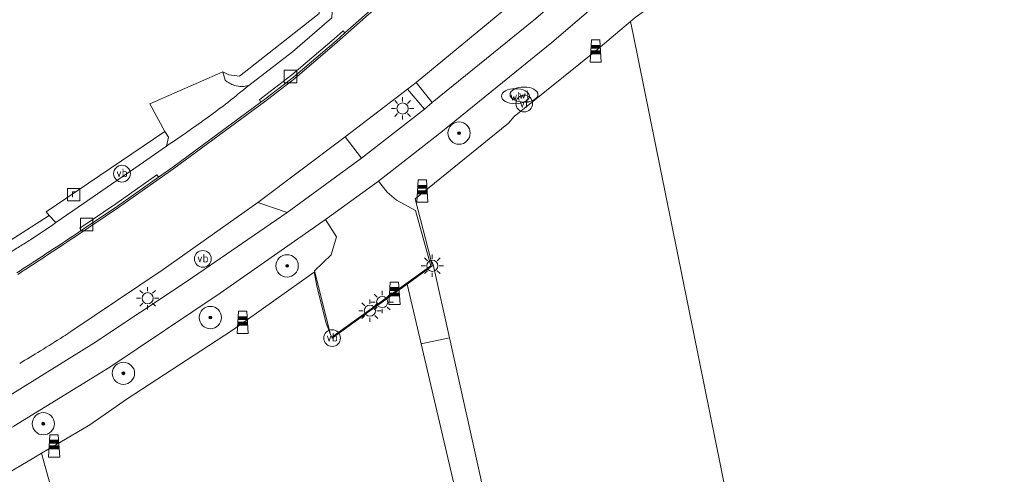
# Model space of a CAD drawing. Header units: metres. Extents: x 125158 to 132124, y 450612 to 454469.
# Tile 25 of 173: x 125566 to 125654, y 451334 to 451375. Entities that reach past the tile are written whole.
import ezdxf
from ezdxf.enums import TextEntityAlignment as Align

# ---------------------------------------------------------------- set-up
doc = ezdxf.new("R2010")
doc.units = ezdxf.units.M
doc.layers.get('0').update_dxf_attribs({"color": 8})
for name, color, linetype, lineweight in [('B-XX-BV-GELEIDECONSTRUCTIE-GV', 8, 'Continuous', 18), ('B-XX-GR-BOOM-S', 8, 'Continuous', 25), ('B-XX-IE-MEUBILAIR_WEGMEUBILAIR-S', 8, 'Continuous', 25), ('B-XX-KL-BRANDSTOF_LOCATIEPAAL-S', 8, 'Continuous', 25), ('B-XX-KL-ET_LS_OV_LICHTMAST-S', 8, 'Continuous', 25), ('B-XX-KL-WATER_PUT-S', 8, 'Continuous', 25), ('B-XX-OG-TERREIN_CULTUURSCHEIDING-GV', 8, 'Continuous', 18), ('B-XX-OG-WEG-GV', 8, 'Continuous', 18), ('B-XX-RI-GWA_KOLK-S', 8, 'Continuous', 25), ('B-XX-RI-GWA_RIOOLPUT-S', 8, 'Continuous', 25), ('B-XX-VH-GOOT-G', 8, 'Continuous', 18), ('B-XX-VH-VERHARDING_BEDRIJFSVLOERPLAAT-GV', 8, 'Continuous', 18), ('B-XX-VW-VERKEERSTEKEN_DRAAGCONSTRUCTIE-S', 8, 'Continuous', 25)]:
    doc.layers.add(name, color=color, linetype=linetype, lineweight=lineweight)
doc.styles.add('NLCS-ISO', font='NLCS-ISO.ttf')

# ---------------------------------------------------------------- blocks, each defined once
blk = doc.blocks.new('SRI-PUT_INSPECTIEPUT_RIOOLPUT-SO')
at = {"color": 0, "linetype": 'ByBlock', "lineweight": 18}
blk.add_lwpolyline([(-1.12, -1.12), (1.12, -1.12), (1.12, 1.12), (-1.12, 1.12)], close=True, dxfattribs=at)
at = {"color": 0, "linetype": 'ByBlock', "lineweight": 18, "style": 'NLCS-ISO'}
blk.add_text('r', height=1.5, dxfattribs=at).set_placement((0, 0.28), align=Align.MIDDLE_CENTER)
blk = doc.blocks.new('SKL-WATER_WATERLEIDINGPUT-SO')
at = {"color": 0, "linetype": 'ByBlock', "lineweight": 18}
blk.add_ellipse((0, 0), major_axis=(2.5, 0), ratio=0.54, dxfattribs=at)
at = {"color": 0, "linetype": 'ByBlock', "lineweight": 18, "style": 'NLCS-ISO'}
blk.add_text('wl', height=1.5, dxfattribs=at).set_placement((0, 0), align=Align.MIDDLE_CENTER)
blk = doc.blocks.new('SRI-KOLK-SO')
at = {"color": 0, "linetype": 'ByBlock', "lineweight": 18}
blk.add_lwpolyline([(-1.125, -1.125), (1.125, -1.125), (1.125, 1.125), (-1.125, 1.125)], close=True, dxfattribs=at)
blk = doc.blocks.new('SIE-WATER_VERKLIKKER_TRANSPORTLEIDING-SO')
at = {"color": 0, "linetype": 'ByBlock', "lineweight": 18}
blk.add_circle((0, 0), 1.5, dxfattribs=at)
at = {"color": 0, "linetype": 'ByBlock', "lineweight": 18, "style": 'NLCS-ISO'}
blk.add_text('vt', height=1.5, dxfattribs=at).set_placement((0, 0), align=Align.MIDDLE_CENTER)
blk = doc.blocks.new('SKL-ET_OV_LICHTMAST-SO')
at = {"color": 0, "linetype": 'ByBlock', "lineweight": 18}
for points in [[(0, 2), (0, 1.25)], [(-1.25, 0), (-2, 0)], [(-1.41, 1.41), (-0.88, 0.88)], [(0.88, 0.88), (1.41, 1.41)], [(2, 0), (1.25, 0)], [(-1.41, -1.41), (-0.88, -0.88)], [(0, -1.25), (0, -2)], [(0.88, -0.88), (1.41, -1.41)]]:
    blk.add_lwpolyline(points, dxfattribs=at)
blk.add_circle((0, 0), 1, dxfattribs=at)
blk = doc.blocks.new('SIE-WEG_PAAL_VERKEERSBORD-SO')
at = {"color": 0, "linetype": 'ByBlock', "lineweight": 18}
blk.add_circle((0, 0), 1.5, dxfattribs=at)
at = {"color": 0, "linetype": 'ByBlock', "lineweight": 18, "style": 'NLCS-ISO'}
blk.add_text('vb', height=1.5, dxfattribs=at).set_placement((0, 0.13), align=Align.MIDDLE_CENTER)
blk = doc.blocks.new('SIE-WEG_PAAL_GRENSPAAL-SO')
at = {"linetype": 'ByBlock', "lineweight": 18}
h = blk.add_hatch(color=0, dxfattribs=at)
h.dxf.hatch_style = 1
h.paths.add_polyline_path([(0.90625, -0.5), (0.875, 0), (-0.875, 0), (-0.90625, -0.5)])
h.paths.add_polyline_path([(-0.8125, 1), (-0.84375, 0.5), (0.84375, 0.5), (0.8125, 1)])
at = {"color": 0, "linetype": 'ByBlock', "lineweight": 18}
blk.add_lwpolyline([(-1, -2), (1, -2), (0.75, 2), (-0.75, 2)], close=True, dxfattribs=at)
for points in [[(0.875, 0), (-0.875, 0)], [(0.84375, 0.5), (-0.84375, 0.5)], [(0.8125, 1), (-0.8125, 1)], [(0.90625, -0.5), (-0.90625, -0.5)]]:
    blk.add_lwpolyline(points, dxfattribs=at)
blk = doc.blocks.new('SGR-BOOM_01-SO')
at = {"linetype": 'ByBlock', "lineweight": 18}
h = blk.add_hatch(color=0, dxfattribs=at)
h.dxf.hatch_style = 1
edge = h.paths.add_edge_path()
edge.add_arc((0, 0), 0.25, 0, 360)
at = {"color": 0, "linetype": 'ByBlock', "lineweight": 18}
for radius in [2, 0.25]:
    blk.add_circle((0, 0), radius, dxfattribs=at)

msp = doc.modelspace()

# ---------------------------------------------------------------- linework, layer by layer
at = {"layer": 'B-XX-BV-GELEIDECONSTRUCTIE-GV'}
for points in [[(125587.095, 451367.486), (125587.3, 451367.637), (125590.013, 451369.718), (125593.807, 451372.961), (125594.606, 451373.67), (125594.44, 451373.857), (125593.643, 451373.15), (125589.856, 451369.912), (125587.15, 451367.837), (125586.947, 451367.687)], [(125577.932, 451360.757), (125577.788, 451360.961), (125574.112, 451358.376), (125570.887, 451356.204), (125571.027, 451355.996), (125574.253, 451358.17)]]:
    msp.add_lwpolyline(points, close=True, dxfattribs=at)
at = {"layer": 'B-XX-OG-TERREIN_CULTUURSCHEIDING-GV'}
for points in [[(125697.297, 451444.305), (125694.657, 451441.982), (125691.538, 451439.247), (125681.998, 451430.656), (125682.066, 451430.479), (125679.412, 451427.928), (125677.495, 451426.01), (125673.688, 451422.559), (125673.222, 451422.176), (125671.568, 451420.652), (125671.154, 451420.271), (125670.74, 451419.89), (125665.897, 451415.322), (125665.757, 451415.191), (125623.01, 451377.154), (125621.615, 451375.789), (125620.554, 451375.066), (125620.137, 451374.711), (125620.381, 451373.565), (125628.737, 451332.284)], [(125564.567, 451355.029), (125568.136, 451357.341), (125567.893, 451357.659), (125569.721, 451358.922), (125578.502, 451364.841), (125577.152, 451367.34), (125583.691, 451370.187), (125584.164, 451369.943), (125584.232, 451369.933), (125585.179, 451369.798), (125592.308, 451375.429)], [(125564.567, 451355.029), (125568.136, 451357.341), (125567.893, 451357.659), (125569.721, 451358.922), (125578.502, 451364.841), (125577.152, 451367.34), (125583.691, 451370.187), (125584.164, 451369.943), (125584.232, 451369.933), (125585.179, 451369.798), (125592.308, 451375.429)], [(125628.737, 451332.284), (125620.381, 451373.565), (125620.137, 451374.711), (125618.789, 451373.563), (125617.025, 451372.06), (125609.75, 451366.181), (125609.239, 451365.604), (125600.89, 451358.833), (125602.276, 451353.386), (125602.486, 451352.954), (125603.951, 451346.369), (125613.642, 451302.793)], [(125611.615, 451302.214), (125601.414, 451345.852), (125600.164, 451351.2), (125599.029, 451350.378), (125597.932, 451349.579), (125596.831, 451348.81), (125593.451, 451346.362), (125593.434, 451346.404), (125593.424, 451346.43), (125593.322, 451346.679), (125592.914, 451347.683), (125592.114, 451350.879), (125591.845, 451352.274), (125584.641, 451347.133), (125583.087, 451346.118), (125575.126, 451340.916), (125571.779, 451338.594), (125568.594, 451336.709), (125567.476, 451336.056), (125574.935, 451308.896)]]:
    msp.add_lwpolyline(points, dxfattribs=at)
for points in [[(125602.486, 451352.954), (125602.276, 451353.386), (125602.417, 451352.832), (125600.164, 451351.2), (125601.414, 451345.852), (125603.951, 451346.369)], [(125574.935, 451308.896), (125567.476, 451336.056), (125566.786, 451335.653), (125553.662, 451327.92), (125553.218, 451328.024), (125549.909, 451326.131), (125549.876, 451325.936), (125535.972, 451318.817), (125530.063, 451315.744), (125533.354, 451302.964), (125542.744, 451265.566), (125543.239, 451263.595), (125551.179, 451231.291), (125552.272, 451231.305), (125570.616, 451232.84), (125571.307, 451227.697), (125575.248, 451228.453), (125574.695, 451232.447), (125589.914, 451234.859), (125588.871, 451241.904)]]:
    msp.add_lwpolyline(points, close=True, dxfattribs=at)
at = {"layer": 'B-XX-OG-WEG-GV'}
for points in [[(125617.578, 451394.977), (125605.014, 451383.206), (125602.74, 451381.076), (125602.729, 451381.093), (125602.636, 451381.231), (125601.864, 451380.318), (125599.851, 451378.403), (125598.588, 451377.239), (125597.606, 451376.334), (125594.606, 451373.67), (125593.807, 451372.961), (125590.013, 451369.718), (125587.3, 451367.637), (125587.095, 451367.486), (125579.217, 451361.66), (125577.932, 451360.757), (125574.253, 451358.17), (125571.027, 451355.996), (125570.583, 451355.697), (125569.947, 451355.273)], [(125631.252, 451394.523), (125627.692, 451391.313), (125627.373, 451391.643), (125623.567, 451388.292), (125618.98, 451384.254), (125610.522, 451377.134), (125600.963, 451369.247), (125602.412, 451367.438), (125611.495, 451374.821), (125620.212, 451382.304), (125625.029, 451386.661), (125626.581, 451388.065), (125631.678, 451392.742)], [(125570.094, 451346.946), (125578.35, 451352.491), (125586.816, 451358.486), (125594.619, 451364.372), (125600.206, 451368.655), (125600.963, 451369.247), (125610.522, 451377.134), (125618.98, 451384.254), (125623.567, 451388.292)], [(125625.029, 451386.661), (125620.212, 451382.304), (125611.495, 451374.821), (125602.412, 451367.438), (125601.724, 451366.861), (125596.08, 451362.456), (125589.435, 451357.602), (125580.483, 451351.454), (125572.138, 451345.902), (125563.535, 451340.563), (125553.357, 451334.735), (125545.277, 451330.227)], [(125546.477, 451327.931), (125548.257, 451328.862), (125552.678, 451331.414), (125564.993, 451338.474), (125573.587, 451343.769), (125583.436, 451350.39), (125592.859, 451356.983), (125597.604, 451360.413), (125603.322, 451364.881), (125613.115, 451372.829), (125621.943, 451380.438), (125626.747, 451384.742)], [(125621.943, 451380.438), (125613.115, 451372.829), (125603.322, 451364.881), (125597.604, 451360.413), (125598.393, 451359.418), (125599.222, 451358.711), (125600.919, 451357.784), (125602.278, 451352.838), (125593.424, 451346.43), (125593.434, 451346.404), (125593.451, 451346.362), (125596.831, 451348.81), (125597.932, 451349.579), (125599.029, 451350.378), (125600.164, 451351.2), (125602.417, 451352.832), (125602.276, 451353.386), (125600.89, 451358.833), (125609.239, 451365.604), (125609.75, 451366.181), (125617.025, 451372.06), (125618.789, 451373.563), (125620.137, 451374.711), (125620.554, 451375.066)], [(125585.997, 451368.971), (125589.901, 451371.978), (125593.415, 451375.012), (125593.489, 451376.158), (125592.46, 451377.278), (125592.308, 451375.429), (125585.179, 451369.798), (125584.232, 451369.933), (125584.164, 451369.943), (125583.691, 451370.187), (125583.833, 451369.669), (125583.897, 451369.436)], [(125569.947, 451355.273), (125570.583, 451355.697), (125571.027, 451355.996), (125574.253, 451358.17), (125577.932, 451360.757), (125579.217, 451361.66), (125587.095, 451367.486), (125587.3, 451367.637), (125590.013, 451369.718), (125593.807, 451372.961), (125594.606, 451373.67), (125597.606, 451376.334)], [(125593.415, 451375.012), (125589.901, 451371.978), (125585.997, 451368.971)], [(125583.897, 451369.436), (125583.833, 451369.669), (125583.691, 451370.187), (125577.152, 451367.34), (125578.502, 451364.841), (125578.818, 451364.34), (125578.657, 451363.548)], [(125578.657, 451363.548), (125576.191, 451361.834), (125573.722, 451360.124), (125571.236, 451358.408), (125568.747, 451356.696)], [(125554.751, 451337.896), (125553.357, 451334.735), (125563.535, 451340.563), (125572.138, 451345.902), (125580.483, 451351.454), (125589.435, 451357.602), (125586.816, 451358.486), (125578.35, 451352.491), (125570.094, 451346.946)], [(125568.747, 451356.696), (125568.136, 451357.341), (125564.567, 451355.029), (125564.626, 451354.019)]]:
    msp.add_lwpolyline(points, dxfattribs=at)
for points in [[(125594.619, 451364.372), (125596.08, 451362.456), (125601.724, 451366.861), (125600.206, 451368.655)], [(125600.963, 451369.247), (125600.206, 451368.655), (125601.724, 451366.861), (125602.412, 451367.438)], [(125568.136, 451357.341), (125568.747, 451356.696), (125571.236, 451358.408), (125573.722, 451360.124), (125576.191, 451361.834), (125578.657, 451363.548), (125578.818, 451364.34), (125578.502, 451364.841), (125569.721, 451358.922), (125567.893, 451357.659)], [(125586.816, 451358.486), (125589.435, 451357.602), (125596.08, 451362.456), (125594.619, 451364.372)], [(125592.859, 451356.983), (125593.842, 451355.422), (125593.376, 451353.811), (125591.889, 451352.366), (125593.322, 451346.679), (125593.424, 451346.43), (125602.278, 451352.838), (125600.919, 451357.784), (125599.222, 451358.711), (125598.393, 451359.418), (125597.604, 451360.413)], [(125552.678, 451331.414), (125553.218, 451328.024), (125553.662, 451327.92), (125566.786, 451335.653), (125567.476, 451336.056), (125568.594, 451336.709), (125571.779, 451338.594), (125575.126, 451340.916), (125583.087, 451346.118), (125584.641, 451347.133), (125591.845, 451352.274), (125592.114, 451350.879), (125592.914, 451347.683), (125593.322, 451346.679), (125591.889, 451352.366), (125593.376, 451353.811), (125593.842, 451355.422), (125592.859, 451356.983), (125583.436, 451350.39), (125573.587, 451343.769), (125564.993, 451338.474)]]:
    msp.add_lwpolyline(points, close=True, dxfattribs=at)
at = {"layer": 'B-XX-OG-WEG-GV', "extrusion": (0, 0, -1)}
for centre, radius, start, end in [((-125585.363, 451371.13), 2.241, 298.7113, 310.87739), ((-125506.245, 451465.461), 125.182, 230.42521, 231.52577), ((-125585.37, 451371.129), 2.243, 286.70799, 298.86572), ((-125585.376, 451371.141), 2.256, 270.41492, 286.77896), ((-125585.38, 451371.142), 2.257, 254.12637, 270.49585), ((-125517.585, 451454.874), 109.863, 232.7209, 233.84709), ((-125516.924, 451455.759), 110.968, 233.84083, 235.01963), ((-125516.344, 451456.575), 111.969, 235.01582, 236.18425), ((-125534.9, 451404.534), 58.601, 234.71955, 235.98531), ((-125535.061, 451404.084), 58.138, 235.86888, 237.14401), ((-125530.872, 451410.688), 65.96, 238.21004, 239.22039), ((-125342.228, 451697.462), 411.034, 236.35719, 237.13995), ((-125531.325, 451409.822), 64.985, 237.12148, 238.14758), ((-125557.364, 451365.397), 22.416, 235.3982, 237.49311), ((-125491.186, 451469.115), 145.448, 237.4647, 238.40785), ((-125505.907, 451445.221), 117.384, 238.41872, 239.48243)]:
    msp.add_arc(centre, radius, start, end, dxfattribs=at)
at = {"layer": 'B-XX-OG-WEG-GV'}
for centre, radius, start, end in [((125585.363, 451371.13), 2.241, 229.12261, 241.2887), ((125506.245, 451465.461), 125.182, 308.47423, 309.57479), ((125585.37, 451371.129), 2.243, 241.13428, 253.29201), ((125585.376, 451371.141), 2.256, 253.22104, 269.58508), ((125585.38, 451371.142), 2.257, 269.50415, 285.87363), ((125517.585, 451454.874), 109.863, 306.15291, 307.2791), ((125516.924, 451455.759), 110.968, 304.98037, 306.15917), ((125516.344, 451456.575), 111.969, 303.81575, 304.98418), ((125534.9, 451404.534), 58.601, 304.01469, 305.28045), ((125535.061, 451404.084), 58.138, 302.85599, 304.13112), ((125530.872, 451410.688), 65.96, 300.77961, 301.78996), ((125342.228, 451697.462), 411.034, 302.86005, 303.64281), ((125531.325, 451409.822), 64.985, 301.85242, 302.87852), ((125557.364, 451365.397), 22.416, 302.50689, 304.6018), ((125491.186, 451469.115), 145.448, 301.59215, 302.5353), ((125505.907, 451445.221), 117.384, 300.51757, 301.58128)]:
    msp.add_arc(centre, radius, start, end, dxfattribs=at)
at = {"layer": 'B-XX-VH-GOOT-G'}
for points in [[(125570.672, 451355.564), (125574.344, 451358.038), (125579.311, 451361.53), (125587.396, 451367.509), (125590.114, 451369.594), (125593.912, 451372.84), (125597.713, 451376.215), (125599.96, 451378.286), (125601.981, 451380.208), (125602.729, 451381.093)], [(125570.036, 451355.14), (125570.672, 451355.564)]]:
    msp.add_lwpolyline(points, dxfattribs=at)
msp.add_arc((125345.176, 451693.001), 405.847, 302.85224, 303.64531, dxfattribs=at)
at = {"layer": 'B-XX-VH-VERHARDING_BEDRIJFSVLOERPLAAT-GV'}
msp.add_lwpolyline([(125613.642, 451302.793), (125603.951, 451346.369), (125601.414, 451345.852), (125611.615, 451302.214)], close=True, dxfattribs=at)

# ---------------------------------------------------------------- block references
at = {"layer": 'B-XX-GR-BOOM-S', "xscale": 0.5, "yscale": 0.5, "zscale": 0.5}
for p in [(125604.806, 451364.71), (125589.427, 451352.824), (125582.566, 451348.198), (125574.789, 451343.207), (125567.627, 451338.695)]:
    msp.add_blockref('SGR-BOOM_01-SO', p, dxfattribs=at)
at = {"layer": 'B-XX-IE-MEUBILAIR_WEGMEUBILAIR-S', "xscale": 0.5, "yscale": 0.5, "zscale": 0.5}
for p in [(125617.025, 451372.06), (125601.519, 451359.53), (125599.029, 451350.378), (125585.462, 451347.774), (125568.594, 451336.709)]:
    msp.add_blockref('SIE-WEG_PAAL_GRENSPAAL-SO', p, dxfattribs=at)
at = {"layer": 'B-XX-KL-BRANDSTOF_LOCATIEPAAL-S', "xscale": 0.5, "yscale": 0.5, "zscale": 0.5}
msp.add_blockref('SIE-WATER_VERKLIKKER_TRANSPORTLEIDING-SO', (125610.639, 451367.36), dxfattribs=at)
at = {"layer": 'B-XX-KL-ET_LS_OV_LICHTMAST-S', "xscale": 0.5, "yscale": 0.5, "zscale": 0.5}
for p in [(125599.755, 451366.911), (125602.417, 451352.832), (125576.956, 451349.927), (125597.932, 451349.579), (125596.831, 451348.81)]:
    msp.add_blockref('SKL-ET_OV_LICHTMAST-SO', p, dxfattribs=at)
at = {"layer": 'B-XX-KL-WATER_PUT-S', "xscale": 0.5, "yscale": 0.5, "zscale": 0.5}
for p in [(125609.843, 451368.01), (125610.616, 451368.156)]:
    msp.add_blockref('SKL-WATER_WATERLEIDINGPUT-SO', p, dxfattribs=at)
at = {"layer": 'B-XX-RI-GWA_KOLK-S', "xscale": 0.5, "yscale": 0.5, "zscale": 0.5}
for p in [(125589.734, 451369.776), (125571.506, 451356.536)]:
    msp.add_blockref('SRI-KOLK-SO', p, dxfattribs=at)
at = {"layer": 'B-XX-RI-GWA_RIOOLPUT-S', "xscale": 0.5, "yscale": 0.5, "zscale": 0.5}
msp.add_blockref('SRI-PUT_INSPECTIEPUT_RIOOLPUT-SO', (125570.342, 451359.193), dxfattribs=at)
at = {"layer": 'B-XX-VW-VERKEERSTEKEN_DRAAGCONSTRUCTIE-S', "xscale": 0.5, "yscale": 0.5, "zscale": 0.5}
for p in [(125574.663, 451361.079), (125581.892, 451353.446), (125593.451, 451346.362)]:
    msp.add_blockref('SIE-WEG_PAAL_VERKEERSBORD-SO', p, dxfattribs=at)

doc.saveas('drawing.dxf')
